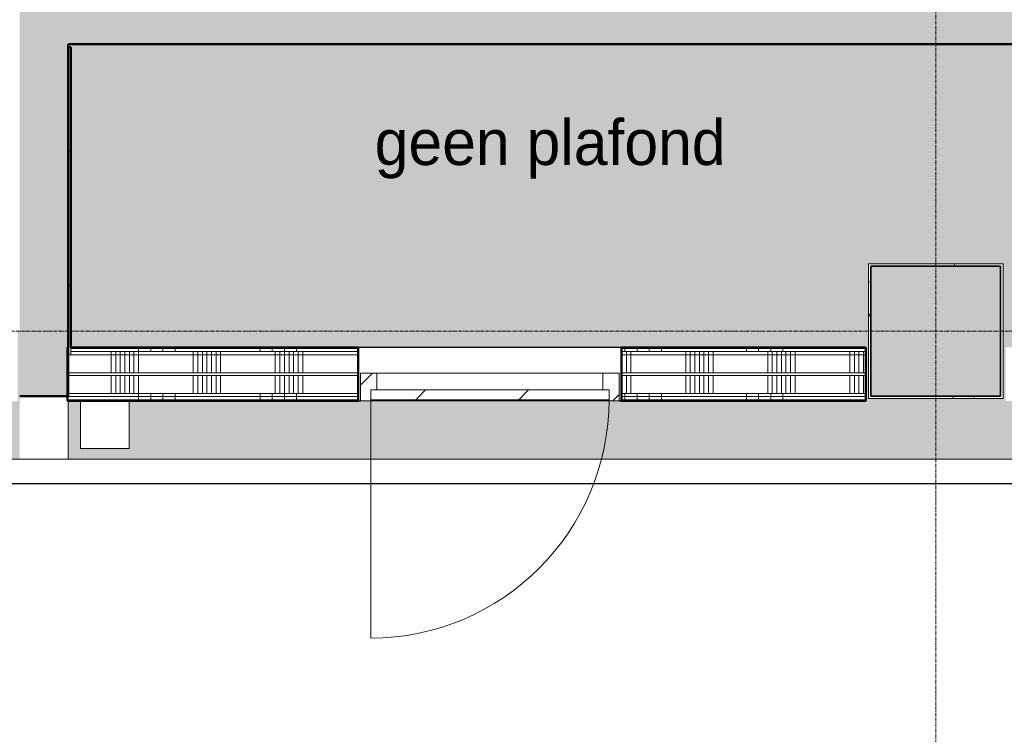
# Model space of a CAD drawing. Header units: millimetres. Extents: x 3625 to 132892, y -52547 to 67182.
# Tile 176 of 256: x 51258 to 55307, y 28671 to 31608. Entities that reach past the tile are written whole.
import ezdxf

# ---------------------------------------------------------------- set-up
doc = ezdxf.new("R2010")
doc.units = ezdxf.units.MM
doc.linetypes.add('stramien', pattern=[22.225, 12.7, -3.175, 3.175, -3.175])
for name, color, linetype, lineweight in [('A-ANNO-TEXT', 2, 'Continuous', 18), ('A-CLNG-SUSP', 5, 'Continuous', 25), ('A-DOOR', 1, 'Continuous', 25), ('A-FLOR-OTLN', 6, 'Continuous', 18), ('A-FLOR-PATT', 8, 'Continuous', 18), ('A-GENM', 6, 'Continuous', 18), ('A-WALL', 2, 'Continuous', 25), ('A-WALL-PATT', 2, 'Continuous', 50), ('I-WALL', 2, 'Continuous', 25), ('S-COLS', 6, 'Continuous', 18), ('S-GRID', 1, 'Continuous', 18)]:
    doc.layers.add(name, color=color, linetype=linetype, lineweight=lineweight)
doc.styles.add('Frutiger_3', font='txt', dxfattribs={"height": 186.571782})
pattern_1 = [(0, (28508.64, 0), (406.4, 101.6), [33.528, -271.272, 33.528, -271.272, -1625.6]), (0, (28508.64, 0), (406.4, 101.6), [-609.6, 33.528, -576.072, 33.528, -271.272, -711.2]), (0, (28508.64, 0), (406.4, 101.6), [-1524, 33.528, -169.672, 33.528, -474.472]), (120, (28661.04, 50.8), (-291.18818, 301.15272), [33.528, -271.272, 33.528, -271.272, -1625.6]), (120, (28661.04, 50.8), (-291.18818, 301.15272), [-609.6, 33.528, -576.072, 33.528, -271.272, -711.2]), (120, (28661.04, 50.8), (-291.18818, 301.15272), [-1524, 33.528, -169.672, 33.528, -474.472]), (240, (28711.84, 254), (-115.21182, -402.75272), [33.528, -271.272, 33.528, -271.272, -1625.6]), (240, (28711.84, 254), (-115.21182, -402.75272), [-609.6, 33.528, -576.072, 33.528, -271.272, -711.2]), (240, (28711.84, 254), (-115.21182, -402.75272), [-1524, 33.528, -169.672, 33.528, -474.472])]
pattern_2 = [(90, (52896.74, 30041.2), (500, 2e-12), []), (90, (52846.74, 30041.2), (500, 2e-12), []), (90, (52796.74, 30041.2), (500, 2e-12), []), (90, (52746.74, 30041.2), (500, 2e-12), [])]
pattern_3 = [(90, (53096.74, 30041.2), (337.5, 1e-12), []), (90, (53078, 30041.2), (337.5, 1e-12), []), (90, (53059.24, 30041.2), (337.5, 1e-12), []), (90, (53040.5, 30041.2), (337.5, 1e-12), []), (90, (53021.74, 30041.2), (337.5, 1e-12), []), (90, (53003, 30041.2), (337.5, 1e-12), []), (90, (52984.24, 30041.2), (337.5, 1e-12), [])]

# ---------------------------------------------------------------- blocks, each defined once
blk = doc.blocks.new('3073_04 constructie_abt_export 08-11-2012_rvt-1-Plotview plafond begane grond - 1 op 100')
at = {"layer": 'A-FLOR-PATT'}
h = blk.add_hatch(color=254, dxfattribs=at)
h.paths.add_polyline_path([(52810.5, 2688.2), (53906.6, 2688.2), (53906.6, 2938.2), (54166.6, 2938.2), (54166.1, 4551.5), (53806.6, 4551.5), (53806.6, 4771.9), (54166.6, 4771.9), (54166.1, 6384.9), (53806.6, 6384.9), (53806.6, 6605.2), (54166.6, 6605.2), (54166.1, 8218.2), (53806.6, 8218.2), (53806.6, 8438.5), (54166.6, 8438.5), (54166.1, 10051.5), (53806.6, 10051.5), (53806.6, 10271.9), (54166.6, 10271.9), (54166.1, 11884.9), (53806.6, 11884.9), (53806.6, 12105.2), (54166.6, 12105.2), (54166.1, 13718.2), (53806.6, 13718.2), (53806.6, 13938.5), (54166.6, 13938.5), (54166.1, 15551.5), (53806.6, 15551.5), (53806.6, 15771.9), (54166.6, 15771.9), (54166.1, 17384.9), (53488.9, 17384.9), (53488.9, 10209.2), (53771.6, 10209.2), (53771.6, 10114.2), (53488.9, 10114.2), (53488.9, 6542.5), (53761.6, 6542.5), (53761.6, 6447.5), (53488.9, 6447.5), (53488.9, 3178.2), (50397.1, 3178.2), (50397.1, 3048.5), (50302.1, 3048.5), (50302.1, 3178.2), (38044.6, 3178.2), (38044.6, 13301.2), (43540.4, 13301.2), (43540.4, 13780.7), (43293.6, 13780.7), (43293.6, 13875.7), (43540.4, 13875.7), (43540.4, 14355.2), (43091.6, 14355.2), (43091.6, 14455.2), (43093.3, 14455.2), (43093.3, 17393.2), (43716.6, 17393.2), (43716.6, 17395.2), (38247.1, 17395.2), (38247.1, 17393.2), (42946.6, 17393.2), (42946.6, 17389.9), (43086.6, 17389.9), (43086.6, 14095.2), (43091.6, 14095.2), (43091.6, 14105.2), (43293.6, 14105.2), (43293.6, 14095.2), (43283.6, 14095.2), (43283.6, 13561.2), (43293.6, 13561.2), (43293.6, 13551.2), (38047.1, 13551.2), (38047.1, 17395.2), (37616.6, 17395.2), (37616.6, 17322.2), (37766.6, 17322.2), (37766.6, 2928.2), (37626.9, 2927.8), (37626.9, 2688.2), (39240.3, 2688.2), (39240.3, 3038.5), (39460.3, 3038.5), (39460.3, 2688.2), (41073.6, 2688.2), (41073.6, 3038.5), (41293.6, 3038.5), (41293.6, 2688.2), (42906.9, 2688.2), (42906.9, 3038.5), (43126.9, 3038.5), (43126.9, 2688.2), (44740.3, 2688.2), (44740.3, 3038.5), (44960.3, 3038.5), (44960.3, 2688.2), (46573.6, 2688.2), (46573.6, 3038.5), (46793.6, 3038.5), (46793.6, 2688.2), (48406.9, 2688.2), (48406.9, 3038.5), (48626.9, 3038.5), (48626.9, 2688.2), (50249.6, 2688.2), (50249.6, 3028.2), (50449.6, 3028.2), (50449.6, 2688.2), (52073.2, 2688.2), (52073.6, 3038.5), (52293.2, 3038.5), (52293.6, 2688.2), (52444.7, 2688.2)], flags=0)
h.paths.add_polyline_path([(53916.6, 2688.2), (53916.6, 2688.2), (53916.6, 2846.2)], flags=0)
h.paths.add_polyline_path([(52083.6, 2688.2), (52083.6, 3028.2), (52083.2, 3028.5), (52083.2, 2688.2)], flags=0)
h.paths.add_polyline_path([(48616.9, 2688.2), (48616.6, 3028.5), (48616.6, 3028.1), (48616.6, 2688.2)], flags=0)
h.paths.add_polyline_path([(43116.6, 2688.2), (43116.9, 2688.2), (43116.6, 3028.5), (43116.6, 3028.1), (43116.6, 2828.8)], flags=0)
h.paths.add_polyline_path([(44949.6, 2688.2), (44950.3, 2688.2), (44949.6, 3028.5), (44949.6, 3027.8), (44949.6, 2829.1)], flags=0)
h.paths.add_polyline_path([(39450.3, 2688.2), (39449.6, 3028.5), (39449.6, 3027.8), (39449.6, 2688.2)], flags=0)
h.paths.add_polyline_path([(37726.6, 6384.9), (37726.6, 6605.2), (37616.6, 6605.2), (37616.6, 6595.2), (37716.6, 6595.2), (37716.6, 6395.2), (37616.6, 6395.2), (37616.6, 6384.9), (37716.6, 6384.9)], flags=0)
h.paths.add_polyline_path([(48783.6, 7801.2), (49044.5, 7801.2), (49044.5, 8855.2), (47988.8, 8855.2), (47988.8, 7801.2), (48778.8, 7801.2)], flags=0)
h.paths.add_polyline_path([(43283.6, 7801.2), (43544, 7801.2), (43544, 8855.2), (42488.8, 8855.2), (42488.8, 7801.2), (42749.6, 7801.2)], flags=0)
h.paths.add_polyline_path([(48239.6, 8051.2), (48239.6, 8605.2), (48793.6, 8605.2), (48793.6, 8051.2), (48244.1, 8051.2)], flags=0)
h.paths.add_polyline_path([(42749.6, 8061.2), (42749.6, 8595.2), (43283.6, 8595.2), (43283.6, 8061.2)], flags=0)
h.paths.add_polyline_path([(52710.5, 10211.8), (52713, 10211.8), (52713, 13224), (52710.5, 13224), (52710.5, 10304.2)], flags=0)
h.paths.add_polyline_path([(52810.5, 10211.8), (52810.5, 13224), (52808, 13224), (52808, 10211.8)], flags=0)
h.paths.add_polyline_path([(54166.6, 11894.9), (54166.6, 11895.2), (53966.3, 11894.9)], flags=0)
h.paths.add_polyline_path([(48733.4, 13301.2), (49044, 13301.2), (49044, 14355.2), (48564.1, 14355.2), (48564.1, 14105.2), (48793.6, 14105.2), (48793.6, 13551.2), (48239.6, 13551.2), (48239.6, 13780.7), (47992, 13780.7), (47992, 13301.2), (48249.6, 13301.2)], flags=0)
h.paths.add_polyline_path([(38597.8, 13661.2), (42739.6, 13661.2), (42739.6, 14105.2), (42936.6, 14105.2), (42936.6, 14095.2), (42946.6, 14095.2), (42946.6, 15180.7), (38597.8, 15180.7), (38597.8, 14228.6)], flags=0)
h.paths.add_polyline_path([(38487.8, 13661.2), (38487.8, 15320.7), (38247.1, 15320.7), (38247.1, 13661.2)], flags=0)
h.paths.add_polyline_path([(45815.6, 13778.1), (45814.5, 13780.7), (45715.6, 13780.7), (45715.6, 13778.1)], flags=0)
h.paths.add_polyline_path([(40916.6, 13828.2), (40516.6, 13828.2), (40516.6, 14978.2), (40916.6, 14978.2), (40916.6, 14228.6)], flags=0)
h.paths.add_polyline_path([(48204.6, 13875.7), (48239.6, 13875.7), (48239.6, 14105.2), (48469.1, 14105.2), (48469.1, 14355.2), (47992, 14355.2), (47992, 13875.7), (48174.6, 13875.7)], flags=0)
h.paths.add_polyline_path([(45715.6, 13875.7), (45718.1, 13875.7), (45718.1, 13878.4), (45715.6, 13878.4)], flags=0)
h.paths.add_polyline_path([(45813.1, 15611.4), (45815.6, 15611.4), (45815.6, 17384.9), (45718.1, 17384.9), (45718.1, 17344.9), (45813.1, 17344.9), (45813.1, 15641.2)], flags=0)
h.paths.add_polyline_path([(45718.1, 15612), (45718.1, 15711.7), (45715.6, 15711.7), (45715.6, 15612)], flags=0)
h.paths.add_polyline_path([(37716.6, 15761.2), (37716.6, 15761.9), (37715.9, 15761.2)], flags=0)
h.paths.add_polyline_path([(38042.1, 17384.9), (37766.6, 17384.9), (37767.5, 17394.9), (38042.1, 17394.9)], flags=0)
h.paths.add_polyline_path([(43726.6, 17544.9), (46633.3, 17544.9), (46633.3, 17553.2), (43726.6, 17553.2), (43726.6, 17603.2), (43116.6, 17603.2), (43116.6, 17595.2), (43716.6, 17595.2), (43716.6, 17544.9)], flags=0)
h.paths.add_polyline_path([(53488.9, 17544.9), (53806.6, 17544.9), (53806.6, 17605.2), (54166.6, 17605.2), (54166.1, 19218.2), (53806.6, 19218.2), (53806.6, 19248.2), (53488.9, 19248.2), (53488.9, 17601.2)], flags=0)
h.paths.add_polyline_path([(32417.3, 17595.2), (32417.3, 19211.2), (32116.6, 19211.2), (32116.6, 17595.2), (32342.2, 17595.2)], flags=0)
h.paths.add_polyline_path([(41766.6, 17705.2), (41766.6, 17715.2), (41616.6, 17715.2), (41616.6, 17705.2), (41636.9, 17705.2)], flags=0)
h.paths.add_polyline_path([(41566.6, 17908.2), (41566.1, 19064.9), (41563.1, 19067.4), (41544.6, 19067.8), (41544.6, 19078.2), (41416.6, 19078.2), (41416.6, 17908.2)], flags=0)
h.paths.add_polyline_path([(54001.3, 18172.7), (54000.1, 18172.7), (54001.2, 18476.7), (54073.1, 18476.7), (54072, 18172.7), (54001.4, 18172.7)], flags=0)
h.paths.add_polyline_path([(47989.6, 18801.2), (49044.5, 18801.2), (49044.5, 19248.2), (48793.6, 19248.2), (48793.6, 19051.2), (48239.6, 19052), (48239.6, 19248.2), (47988.8, 19248.2), (47988.8, 18801.2)], flags=0)
h.paths.add_polyline_path([(42729.6, 19041.2), (42916.6, 19041.2), (42916.6, 19051.2), (42739.6, 19051.2), (42739.6, 19605.2), (42916.6, 19605.2), (42916.6, 19615.2), (42729.6, 19615.2), (42729.6, 19051.2)], flags=0)
h.paths.add_polyline_path([(43256.7, 19041.2), (43303.6, 19041.2), (43303.6, 19191.2), (46155.6, 19191.2), (46155.6, 19211.2), (43303.6, 19211.2), (43303.6, 19615.2), (43129.6, 19615.2), (43129.6, 21051.2), (43119.6, 21051.2), (43119.6, 19605.2), (43293.6, 19605.2), (43293.6, 19051.2), (43116.6, 19051.2), (43116.6, 19041.2)], flags=0)
h.paths.add_polyline_path([(24573.6, 19178.2), (24583.6, 19178.2), (24583.6, 19424.2), (24573.6, 19424.2), (24573.6, 19287.4)], flags=0)
h.paths.add_polyline_path([(26616.6, 19178.2), (26616.9, 19178.2), (26616.6, 19178.5)], flags=0)
h.paths.add_polyline_path([(19080.8, 19178.2), (19083.6, 19178.2), (19083.3, 19424.2), (19080.8, 19424.2), (19080.8, 19287.4)], flags=0)
h.paths.add_polyline_path([(13793.6, 19178.2), (13793.6, 19424.2), (13783.6, 19424.2), (13783.6, 19178.2)], flags=0)
h.paths.add_polyline_path([(24793.6, 19178.2), (24793.6, 19424.2), (24783.6, 19424.2), (24783.6, 19178.2)], flags=0)
h.paths.add_polyline_path([(6449.6, 19178.2), (6449.9, 19178.2), (6449.6, 19178.5)], flags=0)
h.paths.add_polyline_path([(15416.6, 19178.2), (15416.6, 19178.2), (15416.6, 19287.4)], flags=0)
h.paths.add_polyline_path([(13573.3, 19178.2), (13583.6, 19178.2), (13583.6, 19528.2), (13783.3, 19528.3), (13783.3, 19538.2), (13583.3, 19538.2), (13583.3, 19424.2), (13573.3, 19424.2), (13573.3, 19287.4)], flags=0)
h.paths.add_polyline_path([(31906.6, 19178.2), (31916.6, 19178.2), (31916.6, 21106.2), (31906.6, 21106.2), (31906.6, 19184.1)], flags=0)
h.paths.add_polyline_path([(9916.6, 19178.2), (9916.6, 19178.2), (9916.6, 19287.4)], flags=0)
h.paths.add_polyline_path([(11949.6, 19178.2), (11949.9, 19178.2), (11949.6, 19178.5)], flags=0)
h.paths.add_polyline_path([(37366.2, 19211.2), (37366.6, 19211.2), (37366.2, 19216.2)], flags=0)
h.paths.add_polyline_path([(46315.6, 19408.2), (46320.6, 19408.2), (46320.6, 23791.2), (46315.6, 23791.2), (46315.6, 19460.8)], flags=0)
h.paths.add_polyline_path([(46305.6, 19248.2), (46315.6, 19248.2), (46315.6, 19408.2), (46305.6, 19408.2), (46305.6, 19258.2)], flags=0)
h.paths.add_polyline_path([(53806.6, 19408.2), (53806.6, 19438.5), (54166.6, 19438.5), (54166.1, 21051.5), (53806.6, 21051.5), (53806.6, 21271.9), (54166.6, 21271.9), (54166.1, 22884.9), (53806.6, 22884.9), (53806.6, 23105.2), (54166.6, 23105.2), (54166.1, 24718.2), (53806.6, 24718.2), (53806.6, 24938.5), (54166.6, 24938.5), (54166.1, 26551.5), (53806.6, 26551.5), (53806.6, 26614.2), (53488.9, 26614.2), (53488.9, 19408.2), (53681.7, 19408.2)], flags=0)
h.paths.add_polyline_path([(49044.5, 19408.2), (49044.5, 19855.2), (47988.8, 19855.2), (47988.8, 19408.2), (48239.6, 19408.2), (48239.6, 19605.2), (48793.6, 19604.2), (48793.6, 19408.2)], flags=0)
h.paths.add_polyline_path([(37341.2, 19431.2), (37361.2, 19431.2), (37361.2, 20411.2), (37341.2, 20411.2), (37341.2, 19456.2), (37041.6, 19456.2), (37041.6, 19431.2), (37208.2, 19431.2)], flags=0)
h.paths.add_polyline_path([(36324.2, 19431.2), (36741.6, 19431.2), (36741.6, 19456.2), (36196.2, 19456.2), (36196.2, 20819.2), (36416.6, 20819.2), (36416.6, 20861.2), (36176.2, 20861.2), (36176.2, 19431.2), (36196.2, 19431.2)], flags=0)
h.paths.add_polyline_path([(36056.2, 19431.2), (36056.2, 20861.2), (34886.2, 20861.2), (34886.2, 19431.2), (36053.4, 19431.2)], flags=0)
h.paths.add_polyline_path([(34741.2, 19431.2), (34766.2, 19431.2), (34766.2, 21056.2), (32292.8, 21056.2), (32292.8, 19431.2), (34507.1, 19431.2)], flags=0)
h.paths.add_polyline_path([(32200.3, 19431.2), (32200.3, 21061.2), (32116.6, 21061.2), (32116.6, 19431.2)], flags=0)
h.paths.add_polyline_path([(33888.6, 19456.2), (33528.5, 19456.2), (33528.5, 20244.7), (34741.2, 20244.7), (34741.2, 19456.2), (34301.2, 19456.2)], flags=0)
h.paths.add_polyline_path([(35125.6, 19456.2), (34906.2, 19456.2), (34906.2, 20819.2), (36036.2, 20819.2), (36036.2, 19456.2), (35706.8, 19456.2)], flags=0)
h.paths.add_polyline_path([(32311.2, 19456.2), (32311.2, 20244.7), (33523.8, 20244.7), (33523.8, 19456.2), (32651.5, 19456.2)], flags=0)
h.paths.add_polyline_path([(24583.6, 19528.2), (24783.5, 19528.2), (24783.5, 19538.2), (24583.6, 19538.2), (24583.6, 19537)], flags=0)
h.paths.add_polyline_path([(4376.6, 19528.2), (4626.6, 19528.2), (4627.5, 19578.2), (28267.5, 19578.2), (28267.5, 23791.2), (28263.3, 23791.2), (28263.3, 21111.6), (27821.9, 21111.6), (27821.9, 19698.2), (5044.6, 19698.2), (5044.6, 35438.2), (9969.1, 35438.2), (9969.1, 35618.2), (9906.6, 35618.2), (9906.6, 35968.2), (8293.3, 35968.2), (8293.3, 35618.2), (8073.3, 35618.2), (8073.3, 35968.2), (6459.9, 35968.2), (6459.9, 35618.2), (6239.9, 35618.2), (6239.9, 35968.2), (4616.6, 35968.2), (4616.6, 35728.2), (4376.6, 35728.2), (4376.6, 34104.9), (4726.6, 34104.9), (4726.6, 33884.9), (4376.6, 33884.8), (4376.6, 32271.5), (4726.6, 32271.5), (4726.6, 32051.5), (4376.6, 32051.5), (4376.6, 30438.2), (4726.6, 30438.2), (4726.6, 30218.2), (4376.6, 30218.2), (4376.6, 28604.9), (4726.6, 28604.9), (4726.6, 28384.9), (4376.6, 28384.8), (4376.6, 26771.5), (4726.6, 26771.5), (4726.6, 26551.5), (4376.6, 26551.5), (4376.6, 24938.2), (4726.6, 24938.2), (4726.6, 24718.2), (4376.6, 24718.2), (4376.6, 23104.9), (4726.6, 23104.9), (4726.6, 22884.9), (4376.6, 22884.8), (4376.6, 21271.5), (4726.6, 21271.5), (4726.6, 21051.5), (4376.6, 21051.5), (4376.6, 19709)], flags=0)
h.paths.add_polyline_path([(41416.6, 19578.2), (41566.6, 19578.2), (41565.5, 20734.4), (41416.6, 20734.4), (41416.6, 19709)], flags=0)
h.paths.add_polyline_path([(34741.2, 20247.7), (33528.5, 20247.7), (33528.5, 21036.2), (34741.2, 21036.2), (34741.2, 20422.5)], flags=0)
h.paths.add_polyline_path([(32970.4, 20247.7), (32311.2, 20247.7), (32311.2, 21036.2), (33523.8, 21036.2), (33523.8, 20247.7)], flags=0)
h.paths.add_polyline_path([(36176.2, 20953.7), (36416.6, 20953.7), (36416.6, 21061.2), (36176.2, 21061.2), (36176.2, 20973.7)], flags=0)
h.paths.add_polyline_path([(36056.2, 20953.7), (36056.2, 21061.2), (34886.2, 21061.2), (34886.2, 20953.7), (36036.2, 20953.7)], flags=0)
h.paths.add_polyline_path([(46165.6, 21061.2), (46165.6, 21066.2), (43716.6, 21066.2), (43716.6, 21061.2), (46165.4, 21061.2)], flags=0)
h.paths.add_polyline_path([(31626.6, 21116.2), (31636.6, 21116.2), (31636.6, 21588.8), (31629.6, 21588.8), (31629.6, 23252.8), (31636.6, 23252.8), (31636.6, 23681.2), (31626.6, 23681.2), (31626.6, 21586)], flags=0)
h.paths.add_polyline_path([(45022.2, 21206.2), (46100.6, 21206.2), (46100.6, 21211.2), (43716.6, 21211.2), (43716.6, 21206.2), (43891.6, 21206.2)], flags=0)
h.paths.add_polyline_path([(31757.2, 21216.2), (31916.6, 21216.2), (31916.6, 23681.2), (31736.6, 23681.2), (31736.6, 23252.8), (31743.6, 23252.8), (31743.6, 21588.8), (31736.6, 21588.8), (31736.6, 21216.2), (31743.6, 21216.2)], flags=0)
h.paths.add_polyline_path([(33096.6, 21261.2), (33096.6, 23581.2), (32116.6, 23581.2), (32116.6, 21261.2), (32651.5, 21261.2)], flags=0)
h.paths.add_polyline_path([(54166.6, 22894.9), (54166.6, 22895.2), (53966.3, 22894.9)], flags=0)
h.paths.add_polyline_path([(43785.1, 23631.2), (46100.6, 23631.2), (46100.6, 23641.2), (43716.6, 23641.2), (43716.6, 23631.2)], flags=0)
h.paths.add_polyline_path([(32544.6, 24301.2), (32543.6, 25355.2), (31488.9, 25355.2), (31488.9, 24301.2), (32032.9, 24301.2)], flags=0)
h.paths.add_polyline_path([(26466.1, 24301.2), (27044.5, 24301.2), (27044.5, 25355.2), (26564.1, 25355.2), (26564.1, 25105.2), (26793.6, 25105.2), (26793.6, 24551.2), (26239.6, 24551.2), (26239.6, 25105.2), (26469.1, 25105.2), (26469.1, 25355.2), (25988.8, 25355.2), (25988.8, 24875.4), (26204.6, 24875.4), (26204.6, 24780.4), (25988.8, 24780.4), (25988.8, 24301.2)], flags=0)
h.paths.add_polyline_path([(21544.5, 24301.2), (21544.5, 25355.2), (20490.4, 25354.4), (20490.4, 24301.2), (21517.8, 24301.2)], flags=0)
h.paths.add_polyline_path([(14989, 24301.2), (16044.7, 24301.2), (16044.7, 25355.2), (14989, 25355.2), (14989, 24346.3)], flags=0)
h.paths.add_polyline_path([(10544.5, 24301.2), (10544.5, 25355.2), (9488.8, 25355.2), (9488.8, 24301.2)], flags=0)
h.paths.add_polyline_path([(42548.1, 24301.2), (43544.6, 24301.2), (43544.6, 25355.2), (42488.9, 25355.2), (42488.9, 24301.2)], flags=0)
h.paths.add_polyline_path([(38044.6, 24301.2), (38044.6, 25355.2), (36988.9, 25355.2), (36988.9, 24301.2), (37599.8, 24301.2)], flags=0)
h.paths.add_polyline_path([(47988.8, 24301.2), (49044.5, 24301.2), (49044.5, 25355.2), (47988.8, 25355.2), (47988.8, 24346.3)], flags=0)
h.paths.add_polyline_path([(48733.4, 24551.2), (48239.6, 24551.2), (48239.6, 25105.2), (48793.6, 25105.2), (48793.6, 24551.2), (48756.2, 24551.2)], flags=0)
h.paths.add_polyline_path([(43283.4, 24551.2), (42739.6, 24551.2), (42739.6, 25105.2), (43293.6, 25105.2), (43293.6, 24551.2), (43283.6, 24551.2)], flags=0)
h.paths.add_polyline_path([(37783.6, 24551.2), (37239.6, 24551.2), (37239.6, 25105.2), (37793.6, 25105.2), (37793.6, 24551.2), (37788.7, 24551.2)], flags=0)
h.paths.add_polyline_path([(31749.6, 24551.2), (31739.6, 24551.2), (31739.6, 25105.2), (32293.6, 25105.2), (32293.6, 24551.2), (32283.4, 24551.2)], flags=0)
h.paths.add_polyline_path([(20757.3, 24551.2), (20739.6, 24551.2), (20739.6, 25105.2), (21293.6, 25105.2), (21293.6, 24551.2), (20779.1, 24551.2)], flags=0)
h.paths.add_polyline_path([(15249.6, 24551.2), (15239.6, 24551.2), (15239.6, 25105.2), (15793.6, 25105.2), (15793.6, 24551.2), (15466.6, 24551.2)], flags=0)
h.paths.add_polyline_path([(9739.6, 24551.2), (9739.6, 25105.2), (10293.6, 25104.2), (10293.6, 24551.2), (9749.6, 24551.2)], flags=0)
h.paths.add_polyline_path([(4716.6, 24728.2), (4716.6, 24728.2), (4516.6, 24728.2)], flags=0)
h.paths.add_polyline_path([(53488.9, 26709.2), (53806.6, 26709.2), (53806.6, 26771.9), (54166.6, 26771.9), (54166.1, 28384.9), (53806.6, 28384.9), (53806.6, 28605.2), (54166.6, 28605.2), (54166.1, 30218.2), (53806.6, 30218.2), (53806.6, 30280.9), (53488.9, 30280.9), (53488.9, 28542.5), (53771.6, 28542.5), (53771.6, 28447.5), (53488.9, 28447.5), (53488.9, 27718.8)], flags=0)
h.paths.add_polyline_path([(15466.6, 26711.5), (15465.9, 28444.5), (10066.7, 28444.2), (10066.7, 26711.5), (15465.9, 26711.5)], flags=0)
h.paths.add_polyline_path([(14889, 26712.2), (10067.9, 26712.2), (10067.9, 28444.2), (15465.9, 28443.2), (15465.9, 26712.2), (15202.4, 26712.2)], flags=0)
h.paths.add_polyline_path([(4716.6, 26761.2), (4716.6, 26761.5), (4716.3, 26761.2)], flags=0)
h.paths.add_polyline_path([(4716.6, 28394.9), (4716.6, 28395.2), (4516.6, 28394.9)], flags=0)
h.paths.add_polyline_path([(43293.6, 29801.2), (43543.9, 29801.2), (43543.9, 30855.2), (42488.8, 30855.2), (42489.6, 29801.2), (43283.6, 29801.2)], flags=0)
h.paths.add_polyline_path([(47988.8, 29801.2), (49043.9, 29801.2), (49043.9, 30855.2), (47988.8, 30855.2), (47988.8, 29826.7)], flags=0)
h.paths.add_polyline_path([(15239.6, 29801.2), (16044.4, 29801.2), (16044.4, 30855.2), (14988.8, 30855.2), (14989.6, 29801.2)], flags=0)
h.paths.add_polyline_path([(10543.6, 29801.2), (10544.5, 29801.2), (10544.5, 30855.2), (9488.8, 30855.2), (9489.6, 29801.2), (10506.2, 29801.2)], flags=0)
h.paths.add_polyline_path([(39877.4, 29801.2), (39877.4, 32113.9), (39456.9, 32113.9), (39456.9, 30041.2), (37785.3, 30041.2), (37785.3, 30051.2), (37244.3, 30051.2), (37244.3, 30605.2), (37793.6, 30605.2), (37793.6, 30261.2), (37805.3, 30261.2), (37805.3, 30615.5), (37705.8, 30615.5), (37705.8, 30750.7), (37330.8, 30750.7), (37330.8, 30615.5), (37231.3, 30615.5), (37231.3, 30041.2), (31749.6, 30041.2), (31749.6, 30595.2), (31729.6, 30595.2), (31729.6, 30615.2), (31916.6, 30615.2), (31916.6, 31508.2), (22949.6, 31508.2), (22949.6, 31495.2), (22959.6, 31495.2), (22959.6, 30261.2), (26229.6, 30261.2), (26229.6, 30041.2), (23199.6, 30041.2), (23199.6, 29846), (22999.6, 29846), (22999, 30041.2), (22949.6, 30041.2), (22949.6, 29801.2), (39554.9, 29801.2)], flags=0)
h.paths.add_polyline_path([(22749.6, 29801.2), (22749.6, 30328.2), (22741.6, 30328.2), (22741.6, 30039.2), (21288.6, 30039.2), (21288.6, 30051.2), (20744.6, 30051.2), (20744.6, 30039.2), (19291.6, 30039.2), (19291.6, 30328.2), (19283.6, 30328.2), (19283.6, 29801.2), (22749.6, 29801.2)], flags=0)
h.paths.add_polyline_path([(18655.6, 29801.2), (19083.6, 29801.2), (19083.6, 35968.2), (17459.9, 35968.2), (17459.9, 35618.2), (17239.9, 35618.2), (17239.9, 35968.2), (15626.6, 35968.2), (15626.6, 35618.2), (15406.6, 35618.2), (15406.6, 35968.2), (13783.6, 35968.2), (13783.6, 35628.2), (13583.6, 35628.2), (13583.6, 35968.2), (11959.9, 35968.2), (11959.9, 35618.2), (11897.4, 35618.2), (11897.4, 35438.2), (13635.8, 35438.2), (13635.8, 35618.2), (13730.8, 35618.2), (13730.8, 35438.2), (18655.6, 35438.2), (18655.6, 29965.1)], flags=0)
h.paths.add_polyline_path([(18833.6, 29846), (18833.6, 30046), (19033.6, 30046), (19033.6, 29846)], flags=0)
h.paths.add_polyline_path([(27860.8, 30041.2), (26803.6, 30041.2), (26803.6, 30261.2), (31729.6, 30261.2), (31729.6, 30041.2), (27888.2, 30041.2)], flags=0)
h.paths.add_polyline_path([(48783.6, 30051.2), (48239.6, 30051.2), (48239.6, 30605.2), (48793.6, 30605.2), (48792.6, 30051.2)], flags=0)
h.paths.add_polyline_path([(42739.6, 30051.2), (42739.6, 30605.2), (43293.6, 30605.2), (43292.8, 30051.2), (42749.6, 30051.2)], flags=0)
h.paths.add_polyline_path([(26783.4, 30051.2), (26239.6, 30051.2), (26239.6, 30605.2), (26793.6, 30605.2), (26793.6, 30051.2), (26783.6, 30051.2)], flags=0)
h.paths.add_polyline_path([(15239.6, 30051.2), (15239.6, 30605.2), (15793.6, 30605.2), (15793.6, 30051.2), (15249.6, 30051.2)], flags=0)
h.paths.add_polyline_path([(10283.4, 30051.2), (9739.6, 30052), (9739.6, 30605.2), (10293.6, 30604.2), (10293.6, 30051.2), (10283.6, 30051.2)], flags=0)
h.paths.add_polyline_path([(39236.9, 30261.2), (39236.9, 30750.7), (39105.1, 30750.7), (39105.1, 30261.2), (39205.3, 30261.2)], flags=0)
h.paths.add_polyline_path([(33900.6, 30261.2), (33900.6, 30750.7), (33599.6, 30750.7), (33599.6, 30261.2), (33888.6, 30261.2)], flags=0)
h.paths.add_polyline_path([(53806.6, 30375.9), (53806.6, 30438.5), (54166.6, 30438.5), (54166.1, 32051.5), (53806.6, 32051.5), (53806.6, 32271.9), (54166.6, 32271.9), (54166.1, 33884.9), (53806.6, 33884.9), (53806.6, 34105.2), (54166.6, 34105.2), (54166.2, 35718.2), (53906.3, 35718.2), (53906.3, 35728.2), (52293.3, 35728.2), (52293.3, 35618.2), (52073.3, 35618.2), (52073.3, 35728.2), (50449.6, 35728.2), (50449.6, 35628.2), (50249.6, 35628.2), (50249.6, 35728.2), (48626.6, 35728.2), (48626.6, 35618.2), (48406.6, 35618.2), (48406.6, 35728.2), (46793.3, 35728.2), (46793.3, 35618.2), (46573.3, 35618.2), (46573.3, 35728.2), (44959.9, 35728.2), (44959.9, 35618.2), (44739.9, 35618.2), (44739.9, 35728.2), (43126.6, 35728.2), (43126.6, 35618.2), (43064.1, 35618.2), (43064.1, 35438.2), (53488.9, 35438.2), (53488.9, 30375.9), (53771.6, 30375.9)], flags=0)
h.paths.add_polyline_path([(32226.1, 30595.2), (32226.1, 30750.7), (32116.6, 30750.7), (32116.6, 30595.2), (32123.6, 30595.2)], flags=0)
h.paths.add_polyline_path([(32123.6, 30850.2), (32123.6, 30860.7), (32116.6, 30860.7), (32116.6, 30850.2)], flags=0)
h.paths.add_polyline_path([(28001.5, 31708.2), (31916.6, 31708.2), (31916.6, 35728.2), (30283.6, 35728.2), (30283.6, 35628.2), (30083.6, 35628.2), (30083.6, 35728.2), (28449.6, 35728.2), (28449.6, 31708.7), (28379.6, 31708.7), (28379.6, 35628.2), (28353.6, 35628.2), (28353.6, 31708.7), (28283.6, 31708.7), (28283.6, 35628.2), (28249.6, 35628.2), (28249.6, 35728.2), (26616.6, 35728.2), (26616.6, 35628.2), (26416.6, 35628.2), (26416.6, 35728.2), (24783.6, 35728.2), (24782.9, 34592.2), (24683.6, 34592.2), (24683.6, 34578.2), (24783.6, 34577.9), (24783.6, 31708.2), (26513.5, 31708.2)], flags=0)
h.paths.add_polyline_path([(22977.2, 31708.2), (24583.6, 31708.2), (24583.3, 34377.9), (22949.6, 34377.9), (22949.6, 31708.2)], flags=0)
h.paths.add_polyline_path([(39491.9, 32208.9), (39877.4, 32208.9), (39877.4, 35438.2), (42969.1, 35438.2), (42969.1, 35618.2), (42906.6, 35618.2), (42906.6, 35728.2), (41283.6, 35728.2), (41283.6, 35628.2), (39460.4, 35628.2), (39460.4, 35618.2), (39456.9, 35618.2), (39456.9, 32208.9)], flags=0)
h.paths.add_polyline_path([(32123.6, 32505.7), (32128.6, 32505.7), (32128.6, 35628.2), (32116.6, 35628.2), (32116.6, 32505.7), (32118, 32505.7)], flags=0)
h.paths.add_polyline_path([(34570.3, 32505.7), (34570.3, 32612), (33640.3, 32612), (33640.3, 32505.7), (34507.1, 32505.7)], flags=0)
h.paths.add_polyline_path([(35740.3, 32505.7), (36670.3, 32505.7), (36670.3, 32612), (35740.3, 32612), (35740.3, 32538)], flags=0)
h.paths.add_polyline_path([(35434.9, 32505.7), (35620.3, 32505.7), (35620.3, 32612), (34690.3, 32612), (34690.3, 32505.7), (35125.6, 32505.7)], flags=0)
h.paths.add_polyline_path([(36981.2, 32505.7), (37720.3, 32505.7), (37720.3, 32612), (36790.3, 32612), (36790.3, 32505.7)], flags=0)
h.paths.add_polyline_path([(33640.3, 32704.5), (34570.3, 32704.5), (34570.3, 34104.5), (33640.3, 34104.5), (33640.3, 32777.7)], flags=0)
h.paths.add_polyline_path([(35434.9, 32704.5), (35620.3, 32704.5), (35620.3, 34104.5), (34690.3, 34104.5), (34690.3, 32704.5), (35125.6, 32704.5)], flags=0)
h.paths.add_polyline_path([(36650.3, 32704.5), (36670.3, 32704.5), (36670.3, 34104.5), (35740.3, 34104.5), (35740.3, 32704.5), (36362.7, 32704.5)], flags=0)
h.paths.add_polyline_path([(36810.3, 32704.5), (37720.3, 32704.5), (37720.3, 34104.5), (36790.3, 34104.5), (36790.3, 32704.5)], flags=0)
h.paths.add_polyline_path([(34710.3, 32724.5), (34710.3, 34084.5), (35600.3, 34084.5), (35600.3, 32724.5), (34816.4, 32724.5)], flags=0)
h.paths.add_polyline_path([(34507.1, 32724.5), (33660.3, 32724.5), (33660.3, 34084.5), (34550.3, 34084.5), (34550.3, 32724.5)], flags=0)
h.paths.add_polyline_path([(36810.3, 32724.5), (36810.3, 34084.5), (37700.3, 34083.7), (37700.3, 32724.5), (36981.2, 32724.5)], flags=0)
h.paths.add_polyline_path([(36650.3, 32724.5), (35760.3, 32724.5), (35760.3, 34084.5), (36650.3, 34084.5), (36650.3, 32777.7)], flags=0)
h.paths.add_polyline_path([(54166.6, 33894.9), (54166.6, 33895.2), (53966.3, 33894.9)], flags=0)
h.paths.add_polyline_path([(23008, 34592.2), (24573.6, 34592.2), (24573.6, 35728.2), (22959.6, 35728.2), (22959.6, 34592.2), (22961.3, 34592.2)], flags=0)
h.paths.add_polyline_path([(10126.6, 35438.2), (11802.4, 35438.2), (11802.4, 35618.2), (11739.9, 35618.2), (11739.9, 35968.2), (10126.6, 35968.2), (10126.6, 35618.2), (10064.1, 35618.2), (10064.1, 35438.2), (10116.6, 35438.2)], flags=0)
h.paths.add_polyline_path([(52083.3, 35628.2), (52083.6, 35628.2), (52083.3, 35728.2)], flags=0)
h.paths.add_polyline_path([(44949.6, 35628.2), (44949.9, 35628.2), (44949.6, 35628.5)], flags=0)
h.paths.add_polyline_path([(17449.6, 35628.2), (17449.9, 35628.2), (17449.6, 35628.5)], flags=0)
h.paths.add_polyline_path([(8083.3, 35628.2), (8083.6, 35628.2), (8083.3, 35828.2)], flags=0)
at = {"layer": 'A-WALL-PATT', "lineweight": 25}
for points in [[(22754.9, 30061.2), (22949.6, 30061.2), (22949.6, 36228.2), (22749.6, 36228.2), (22749.6, 30061.2)], [(31414.4, 31508.2), (31916.6, 31508.2), (31916.6, 31708.2), (22949.6, 31708.2), (22949.6, 31508.2), (26466.1, 31508.2)]]:
    blk.add_hatch(color=250, dxfattribs=at).paths.add_polyline_path(points, flags=0)
at = {"layer": 'S-COLS', "lineweight": 5}
blk.add_hatch(color=256, dxfattribs=at).paths.add_polyline_path([(26249.6, 30061.2), (26783.6, 30061.2), (26783.6, 30595.2), (26249.6, 30595.2)], flags=0)
at = {"layer": 'A-FLOR-OTLN', "color": 7}
for p, q in [((22949.6, 29801.2), (22949.6, 30041.2)), ((22999.6, 30041.4), (22999.6, 29846)), ((23199.6, 29846), (23199.6, 30041.2)), ((22999.6, 29846), (23199.6, 29846))]:
    blk.add_line(p, q, dxfattribs=at)
at = {"layer": 'A-WALL', "color": 50, "lineweight": 50}
for p, q in [((31916.6, 31508.2), (22949.6, 31508.2)), ((22949.6, 31508.2), (22949.6, 30061.2)), ((22949.6, 30061.2), (22749.6, 30061.2))]:
    blk.add_line(p, q, dxfattribs=at)
at = {"layer": 'S-COLS', "color": 90, "lineweight": 35}
for p, q in [((26249.6, 30061.2), (26249.6, 30595.2)), ((26249.6, 30595.2), (26783.6, 30595.2)), ((26783.6, 30595.2), (26783.6, 30061.2)), ((26783.6, 30061.2), (26249.6, 30061.2))]:
    blk.add_line(p, q, dxfattribs=at)
blk = doc.blocks.new('32_KA_hout_67-114-enkele_deur - H930_aansluiting_1-6007479-Plotview plafond begane grond - 1 op 100')
at = {"layer": 'A-GENM'}
h = blk.add_hatch(dxfattribs=at)
h.set_pattern_fill('FP_56', color=256, style=0, pattern_type=2)
h.set_pattern_definition([(225, (53191.74, 30151.2), (91.92388, -91.92388), [])])
h.paths.add_polyline_path([(531.9, 110), (489.9, 110), (489.9, 65), (464.9, 65), (464.9, -4), (531.9, -4)], flags=0)
h.paths.add_polyline_path([(-532.1, 110), (-532.1, -4), (-465.1, -4), (-465.1, 65), (-490.1, 65), (-490.1, 110)], flags=0)
at = {"layer": 'A-DOOR', "lineweight": 18}
for p, q in [((-532.1, -4), (-532.1, 110)), ((-532.1, 110), (-490.1, 110)), ((-490.1, 110), (-490.1, 65)), ((489.9, 110), (-490.1, 110)), ((489.9, 65), (489.9, 110)), ((489.9, 110), (531.9, 110)), ((531.9, 110), (531.9, -4)), ((-490.1, 65), (-465.1, 65)), ((-465.1, 65), (-465.1, -4)), ((464.9, 65), (489.9, 65)), ((464.9, -4), (464.9, 65)), ((-465.1, -4), (-532.1, -4)), ((-465.1, -4), (464.9, -4)), ((531.9, -4), (464.9, -4))]:
    blk.add_line(p, q, dxfattribs=at)
at = {"layer": 'A-GENM'}
blk.add_line((489.9, 105), (489.9, 1085), dxfattribs=at)
blk.add_arc((489.9, 105), 980, 90, 180, dxfattribs=at)
blk = doc.blocks.new('32_KA_binnendeur_hout - 32_KA_binnendeur_hout-6004066-Plotview plafond begane grond - 1 op 100')
at = {"layer": 'A-DOOR', "lineweight": 18}
h = blk.add_hatch(dxfattribs=at)
h.set_pattern_fill('FP_157', color=256, style=0, pattern_type=2)
h.set_pattern_definition([(45, (3825.43, -30046.2), (-212.132, 212.132), [])])
h.paths.add_polyline_path([(465.7, 0), (490, 0), (490, 40), (-490, 40), (-490, 0), (465, 0)], flags=0)
for p, q in [((-490, 0), (490, 0)), ((465, 40), (-465, 40))]:
    blk.add_line(p, q, dxfattribs=at)
blk = doc.blocks.new('42_KA leemstuc betonkolomafwerking - Type-V91-Plotview plafond begane grond - 1 op 100')
at = {"layer": 'A-GENM'}
h = blk.add_hatch(dxfattribs=at)
h.set_pattern_fill('FP_165', color=256, style=0, pattern_type=2)
h.set_pattern_definition([(0, (1992.05, -30328.2), (406.4, 101.6), [33.528, -271.272, 33.528, -271.272, -1625.6]), (0, (1992.05, -30328.2), (406.4, 101.6), [-609.6, 33.528, -576.072, 33.528, -271.272, -711.2]), (0, (1992.05, -30328.2), (406.4, 101.6), [-1524, 33.528, -169.672, 33.528, -474.472]), (120, (2144.45, -30277.4), (-291.18818, 301.15272), [33.528, -271.272, 33.528, -1896.872]), (120, (2144.45, -30277.4), (-291.18818, 301.15272), [-338.328, -271.272, 33.528, -576.072, -1016]), (120, (2144.45, -30277.4), (-291.18818, 301.15272), [-1219.2, 33.528, -271.272, 33.528, -677.672]), (120, (2144.45, -30277.4), (-291.18818, 301.15272), [-1557.528, -169.672, 33.528, -474.472]), (240, (2195.25, -30074.2), (-115.21182, -402.75272), [33.528, -271.272, 33.528, -1896.872]), (240, (2195.25, -30074.2), (-115.21182, -402.75272), [-338.328, -271.272, 33.528, -576.072, -1016]), (240, (2195.25, -30074.2), (-115.21182, -402.75272), [-1219.2, 33.528, -271.272, 33.528, -677.672]), (240, (2195.25, -30074.2), (-115.21182, -402.75272), [-1557.528, -169.672, 33.528, -474.472])])
h.paths.add_polyline_path([(277, -277), (277, 277), (-277, 277), (-277, -277), (-50.5, -277)], flags=0)
h.paths.add_polyline_path([(267, -267), (-267, -267), (-267, 267), (267, 267)], flags=0)
for p, q in [((-277, 277), (277, 277)), ((-277, -277), (-277, 277)), ((267, 267), (-267, 267)), ((-267, 267), (-267, -267)), ((267, -267), (267, 267)), ((277, 277), (277, -277)), ((277, -277), (-277, -277)), ((-267, -267), (267, -267))]:
    blk.add_line(p, q, dxfattribs=at)

msp = doc.modelspace()

# ---------------------------------------------------------------- hatches: boundary and pattern name
at = {"layer": 'A-WALL-PATT', "lineweight": 18}
h = msp.add_hatch(dxfattribs=at)
h.set_pattern_fill('FP_32', color=256, style=0, pattern_type=2)
h.set_pattern_definition(pattern_1)
h.paths.add_polyline_path([(51458.2, 30231.2), (51468.2, 30231.2), (51468.2, 31495.2), (51458.2, 31495.2), (51458.2, 30243.7)], flags=0)
h = msp.add_hatch(dxfattribs=at)
h.set_pattern_fill('FP_32', color=256, style=0, pattern_type=2)
h.set_pattern_definition(pattern_1)
h.paths.add_polyline_path([(52649.7, 30256.2), (52649.7, 30261.2), (51468.2, 30261.2), (51468.2, 30256.2), (52500.6, 30256.2)], flags=0)
h.paths.add_polyline_path([(51455.2, 30256.2), (51458.2, 30256.2), (51458.2, 30261.2), (51455.2, 30261.2)], flags=0)
h.paths.add_polyline_path([(53737.7, 30256.2), (54738.2, 30256.2), (54738.2, 30261.2), (53733.7, 30261.2), (53733.7, 30256.2)], flags=0)
h = msp.add_hatch(dxfattribs=at)
h.set_pattern_fill('FP_43', color=256, angle=-90, style=0, pattern_type=2)
h.set_pattern_definition(pattern_2)
h.paths.add_polyline_path([(51458.2, 30243.7), (51458.2, 30256.2), (51455.2, 30256.2), (51455.2, 30243.7)], flags=0)
h.paths.add_polyline_path([(51468.2, 30243.7), (52649.7, 30243.7), (52649.7, 30256.2), (51468.2, 30256.2), (51468.2, 30248.2)], flags=0)
h.paths.add_polyline_path([(53737.7, 30243.7), (54738.2, 30243.7), (54738.2, 30256.2), (53733.7, 30256.2), (53733.7, 30243.7)], flags=0)
h = msp.add_hatch(dxfattribs=at)
h.set_pattern_fill('FP_44', color=256, angle=-90, style=0, pattern_type=2)
h.set_pattern_definition(pattern_3)
h.paths.add_polyline_path([(51455.2, 30231.2), (51458.2, 30231.2), (51458.2, 30243.7), (51455.2, 30243.7)], flags=0)
h.paths.add_polyline_path([(51468.2, 30231.2), (52649.7, 30231.2), (52649.7, 30243.7), (51468.2, 30243.7)], flags=0)
h.paths.add_polyline_path([(53737.7, 30231.2), (54738.2, 30231.2), (54738.2, 30243.7), (53733.7, 30243.7), (53733.7, 30231.2)], flags=0)
h = msp.add_hatch(dxfattribs=at)
h.set_pattern_fill('FP_44', color=256, angle=-90, style=0, pattern_type=2)
h.set_pattern_definition(pattern_3)
h.paths.add_polyline_path([(51455.2, 30156.2), (52649.7, 30156.2), (52649.7, 30231.2), (51455.2, 30231.2)], flags=0)
h.paths.add_polyline_path([(53737.7, 30156.2), (54738.2, 30156.2), (54738.2, 30231.2), (53733.7, 30231.2), (53733.7, 30156.2)], flags=0)
h = msp.add_hatch(dxfattribs=at)
h.set_pattern_fill('FP_44', color=256, angle=-90, style=0, pattern_type=2)
h.set_pattern_definition(pattern_3)
h.paths.add_polyline_path([(51882.1, 30071.2), (52649.7, 30071.2), (52649.7, 30146.2), (51455.2, 30146.2), (51455.2, 30071.2)], flags=0)
h.paths.add_polyline_path([(53737.7, 30071.2), (54738.2, 30071.2), (54738.2, 30146.2), (53733.7, 30146.2), (53733.7, 30071.2)], flags=0)
h = msp.add_hatch(dxfattribs=at)
h.set_pattern_fill('FP_43', color=256, angle=-90, style=0, pattern_type=2)
h.set_pattern_definition(pattern_2)
h.paths.add_polyline_path([(52500.6, 30058.7), (52649.7, 30058.7), (52649.7, 30071.2), (51455.2, 30071.2), (51455.2, 30058.7), (51882.1, 30058.7)], flags=0)
h.paths.add_polyline_path([(53733.7, 30058.7), (54738.2, 30058.7), (54738.2, 30071.2), (53733.7, 30071.2)], flags=0)
h = msp.add_hatch(dxfattribs=at)
h.set_pattern_fill('FP_43', color=256, angle=-90, style=0, pattern_type=2)
h.set_pattern_definition(pattern_2)
h.paths.add_polyline_path([(51455.2, 30046.2), (52649.7, 30046.2), (52649.7, 30058.7), (51455.2, 30058.7)], flags=0)
h.paths.add_polyline_path([(53737.7, 30046.2), (54738.2, 30046.2), (54738.2, 30058.7), (53733.7, 30058.7), (53733.7, 30046.2)], flags=0)
h = msp.add_hatch(dxfattribs=at)
h.set_pattern_fill('FP_32', color=256, style=0, pattern_type=2)
h.set_pattern_definition(pattern_1)
h.paths.add_polyline_path([(51455.2, 30041.2), (52649.7, 30041.2), (52649.7, 30046.2), (51455.2, 30046.2)], flags=0)
h.paths.add_polyline_path([(53733.7, 30041.2), (54738.2, 30041.2), (54738.2, 30046.2), (53733.7, 30046.2)], flags=0)

# ---------------------------------------------------------------- linework, layer by layer
at = {"layer": 'A-CLNG-SUSP'}
msp.add_line((47166.5, 29701.2), (68486, 29701.2), dxfattribs=at)
at = {"layer": 'A-GENM'}
for p, q in [((47166.5, 29801.2), (68486, 29801.2)), ((68486, 29701.2), (47166.5, 29701.2))]:
    msp.add_line(p, q, dxfattribs=at)
at = {"layer": 'I-WALL', "lineweight": 50}
for p, q in [((51458.2, 30261.2), (51458.2, 31495.2)), ((51458.2, 31495.2), (51468.2, 31495.2)), ((51468.2, 31495.2), (51468.2, 30261.2)), ((51455.2, 30261.2), (51458.2, 30261.2)), ((51455.2, 30041.2), (51455.2, 30261.2)), ((51468.2, 30261.2), (52649.7, 30261.2)), ((52649.7, 30261.2), (52649.7, 30041.2)), ((53733.7, 30261.2), (54738.2, 30261.2)), ((53733.7, 30041.2), (53733.7, 30261.2)), ((54738.2, 30261.2), (54738.2, 30041.2)), ((52649.7, 30041.2), (51455.2, 30041.2)), ((54738.2, 30041.2), (53733.7, 30041.2))]:
    msp.add_line(p, q, dxfattribs=at)
at = {"layer": 'I-WALL', "lineweight": 18}
for p, q in [((51458.2, 30256.2), (51455.2, 30256.2)), ((51458.2, 30261.2), (51458.2, 30231.2)), ((51468.2, 30261.2), (51468.2, 30231.2)), ((52649.7, 30256.2), (51468.2, 30256.2)), ((54738.2, 30256.2), (53733.7, 30256.2)), ((51458.2, 30243.7), (51455.2, 30243.7)), ((52649.7, 30231.2), (51455.2, 30231.2)), ((52649.7, 30243.7), (51468.2, 30243.7)), ((54738.2, 30243.7), (53733.7, 30243.7)), ((54738.2, 30231.2), (53733.7, 30231.2)), ((52649.7, 30156.2), (51455.2, 30156.2)), ((52649.7, 30146.2), (51455.2, 30146.2)), ((54738.2, 30156.2), (53733.7, 30156.2)), ((54738.2, 30146.2), (53733.7, 30146.2)), ((52649.7, 30071.2), (51455.2, 30071.2)), ((52649.7, 30058.7), (51455.2, 30058.7)), ((52649.7, 30046.2), (51455.2, 30046.2)), ((54738.2, 30071.2), (53733.7, 30071.2)), ((54738.2, 30058.7), (53733.7, 30058.7)), ((54738.2, 30046.2), (53733.7, 30046.2))]:
    msp.add_line(p, q, dxfattribs=at)
at = {"layer": 'I-WALL'}
for p, q in [((53733.7, 30261.2), (52649.7, 30261.2)), ((52649.7, 30041.2), (52659.9, 30041.2)), ((53723.9, 30041.2), (53733.7, 30041.2))]:
    msp.add_line(p, q, dxfattribs=at)
at = {"layer": 'S-GRID', "linetype": 'stramien'}
for p, q in [((55025.2, 41627.6), (55025.2, -3246.7)), ((27284.7, 30328.2), (93295.2, 30328.2))]:
    msp.add_line(p, q, dxfattribs=at)

# ---------------------------------------------------------------- block references
at = {"color": 250, "lineweight": 5}
msp.add_blockref('3073_04 constructie_abt_export 08-11-2012_rvt-1-Plotview plafond begane grond - 1 op 100', (28508.6, 0), dxfattribs=at)
at = {"layer": 'A-DOOR', "rotation": 180}
msp.add_blockref('32_KA_hout_67-114-enkele_deur - H930_aansluiting_1-6007479-Plotview plafond begane grond - 1 op 100', (53191.7, 30151.2), dxfattribs=at)
at = {"layer": 'A-DOOR'}
msp.add_blockref('32_KA_binnendeur_hout - 32_KA_binnendeur_hout-6004066-Plotview plafond begane grond - 1 op 100', (53191.9, 30046.2), dxfattribs=at)
at = {"layer": 'A-GENM'}
msp.add_blockref('42_KA leemstuc betonkolomafwerking - Type-V91-Plotview plafond begane grond - 1 op 100', (55025.2, 30328.2), dxfattribs=at)

# ---------------------------------------------------------------- texts
at = {"layer": 'A-ANNO-TEXT', "color": 7, "insert": (52718.2, 31197.5), "char_height": 186.572, "width": 1971, "attachment_point": 1, "line_spacing_factor": 1.017696, "style": 'Frutiger_3'}
msp.add_mtext('geen plafond', dxfattribs=at)

doc.saveas('drawing.dxf')
